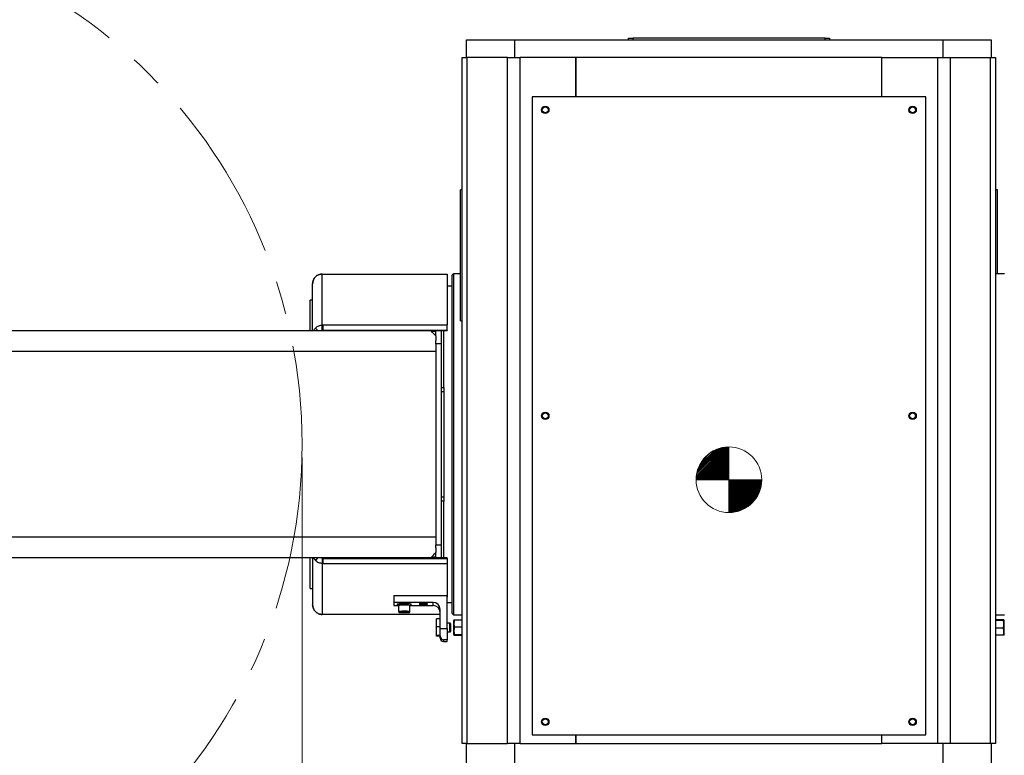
# Model space of a CAD drawing. Header units: millimetres. Extents: x 36 to 589, y 6 to 414.
# Tile 49 of 58: x 382 to 457, y 306 to 362. Entities that reach past the tile are written whole.
import ezdxf

# ---------------------------------------------------------------- set-up
doc = ezdxf.new("R2010")
doc.units = ezdxf.units.MM
doc.linetypes.add('CENTERX2', pattern=[20.32, 12.7, -2.54, 2.54, -2.54])
doc.styles.add('SLDTEXTSTYLE1', font='TXT', dxfattribs={"width": 0.75})
doc.dimstyles.new('SLDDIMSTYLE0', dxfattribs={"dimtxt": 3.5, "dimasz": 5, "dimexe": 0, "dimexo": 0.0625, "dimgap": 0.875, "dimtad": 1, "dimlfac": 15, "dimrnd": 1e-09, "dimzin": 12, "dimdsep": 46, "dimtxsty": 'SLDTEXTSTYLE1', "dimsah": 1, "dimcen": 0.09, "dimadec": 0, "dimazin": 0, "dimtfac": 1, "dimtofl": 0, "dimtmove": 0, "dimatfit": 3, "dimfxl": 0, "dimtolj": 1, "dimtzin": 12, "dimarcsym": 0})
doc.dimstyles.new('SLDDIMSTYLE4', dxfattribs={"dimtxt": 3.5, "dimasz": 5, "dimexe": 0, "dimexo": 0.0625, "dimgap": 0.875, "dimtad": 0, "dimtih": 1, "dimtoh": 1, "dimlfac": 15, "dimrnd": 1e-09, "dimzin": 12, "dimdsep": 46, "dimtxsty": 'SLDTEXTSTYLE1', "dimsah": 1, "dimcen": 0.09, "dimadec": 0, "dimazin": 0, "dimtfac": 1, "dimtofl": 0, "dimtmove": 0, "dimatfit": 3, "dimfxl": 0, "dimtolj": 1, "dimtzin": 12, "dimarcsym": 0})

# ---------------------------------------------------------------- blocks, each defined once
blk = doc.blocks.new('Schwerpunkt')
at = {"linetype": 'Continuous', "true_color": 0x808080}
h = blk.add_hatch(dxfattribs=at)
h.set_pattern_fill('ANSI31', color=8, scale=0.25, style=0)
edge = h.paths.add_edge_path(flags=0)
edge.add_line((0, 0), (-25, 0))
edge.add_arc((0, 0), 25, 90, 180, ccw=False)
edge.add_line((0, 25), (0, 0))
h = blk.add_hatch(dxfattribs=at)
h.set_pattern_fill('ANSI31', color=8, scale=0.25, style=0)
edge = h.paths.add_edge_path(flags=0)
edge.add_line((0, 0), (25, 0))
edge.add_arc((0, 0), 25, 270, 360, ccw=False)
edge.add_line((0, -25), (0, 0))
at = {"color": 7, "linetype": 'Continuous', "lineweight": 0}
for q in [(0, 25), (-25, 0), (0, -25), (25, 0)]:
    blk.add_line((0, 0), q, dxfattribs=at)
blk.add_circle((0, 0), 25, dxfattribs=at)
for start, end in [(90, 180), (270, 0)]:
    blk.add_arc((0, 0), 25, start, end, dxfattribs=at)
blk = doc.blocks.new('*D9')
at = {"color": 7, "linetype": 'Continuous', "lineweight": 0}
for p, q in [((323.592, 328.852), (323.592, 278.147)), ((403.592, 328.852), (403.592, 278.147)), ((323.592, 279.147), (403.592, 279.147))]:
    blk.add_line(p, q, dxfattribs=at)
for points in [[(323.592, 279.147), (328.592, 278.497), (328.592, 279.797)], [(403.592, 279.147), (398.592, 279.797), (398.592, 278.497)]]:
    blk.add_solid(points, dxfattribs=at)
at = {"color": 7, "linetype": 'Continuous', "lineweight": 0, "char_height": 3.5, "attachment_point": 1, "style": 'SLDTEXTSTYLE1'}
for s, insert in [('%%c', (357.599, 283.659)), ('1200', (362.874, 283.659))]:
    blk.add_mtext(s, dxfattribs=dict(at, insert=insert))
blk = doc.blocks.new('*D10')
at = {"color": 7, "linetype": 'Continuous', "lineweight": 0}
for p, q in [((346.926, 330.852), (346.926, 378.371)), ((525.326, 330.852), (525.326, 378.371)), ((346.926, 377.371), (525.326, 377.371))]:
    blk.add_line(p, q, dxfattribs=at)
for centre, start, end in [((432.84, 380.148), 153.43495, 206.56505), ((435.25, 380.148), 333.43495, 26.56505)]:
    blk.add_arc(centre, 6.21, start, end, dxfattribs=at)
for points in [[(346.926, 377.371), (351.926, 376.721), (351.926, 378.021)], [(525.326, 377.371), (520.326, 378.021), (520.326, 376.721)]]:
    blk.add_solid(points, dxfattribs=at)
at = {"color": 7, "linetype": 'Continuous', "lineweight": 0, "insert": (428.873, 381.883), "char_height": 3.5, "attachment_point": 1, "style": 'SLDTEXTSTYLE1'}
blk.add_mtext('2676', dxfattribs=at)

msp = doc.modelspace()

# ---------------------------------------------------------------- linework, layer by layer
at = {"color": 7, "linetype": 'Continuous', "lineweight": 30}
for p, q in [((416.1256801, 359.3524907), (416.1256801, 360.6858228)), ((416.1256801, 360.6858228), (419.7923473, 360.6858228)), ((419.7923473, 360.6858228), (419.7923473, 359.3524907)), ((419.7923473, 360.6858228), (452.4590146, 360.6858228)), ((428.4590141, 360.6858228), (428.4590141, 360.8191544)), ((428.4590141, 360.8191544), (428.7923476, 360.8191544)), ((428.7923476, 360.8191544), (428.7923476, 360.6858228)), ((443.4590142, 360.8191544), (428.7923476, 360.8191544)), ((443.4590142, 360.6858228), (443.4590142, 360.8191544)), ((443.4590142, 360.8191544), (443.7923477, 360.8191544)), ((443.7923477, 360.8191544), (443.7923477, 360.6858228)), ((452.4590146, 359.3524907), (452.4590146, 360.6858228)), ((452.4590146, 360.6858228), (456.1256817, 360.6858228)), ((456.1256817, 360.6858228), (456.1256817, 359.3524907)), ((415.7923471, 359.3524907), (416.1828728, 359.3524907)), ((415.7923471, 307.0191537), (415.7923471, 359.3524907)), ((416.1828728, 307.0191537), (416.1828728, 359.3524907)), ((419.2590566, 359.3524907), (416.1828728, 359.3524907)), ((419.2590566, 359.3524907), (420.2018659, 359.3524907)), ((419.2590566, 307.0191537), (419.2590566, 359.3524907)), ((424.4590562, 359.3524907), (420.2018659, 359.3524907)), ((420.2018659, 307.0191537), (420.2018659, 359.3524907)), ((424.4590562, 359.3524907), (424.4590562, 356.3524856)), ((447.7923901, 359.3524907), (424.4590562, 359.3524907)), ((424.4590562, 356.3524856), (424.4590562, 359.3524907)), ((447.7923057, 356.3524856), (447.7923057, 359.3524907)), ((447.7923057, 359.3524907), (452.0494959, 359.3524907)), ((447.7923901, 356.3524856), (447.7923901, 359.3524907)), ((452.0494959, 307.0191537), (452.0494959, 359.3524907)), ((452.0494959, 359.3524907), (452.9923053, 359.3524907)), ((452.9923053, 359.3524907), (452.9923053, 307.0191537)), ((452.9923053, 359.3524907), (456.0684891, 359.3524907)), ((456.0684891, 307.0191537), (456.0684891, 359.3524907)), ((456.0684891, 359.3524907), (456.4590147, 359.3524907)), ((456.4590147, 359.3524907), (456.4590147, 307.0191537)), ((451.1257232, 356.3524856), (421.125723, 356.3524856)), ((421.125723, 356.3524856), (421.125723, 307.6858217)), ((451.1257232, 307.6858217), (451.1257232, 356.3524856)), ((415.6590135, 339.2646287), (415.6590135, 349.2646271)), ((456.5923483, 342.8524866), (456.5923483, 349.2646271)), ((405.1256807, 338.9229153), (405.1256807, 342.832825)), ((405.1256807, 342.832825), (414.64008, 342.830711)), ((414.64008, 342.830711), (414.6401357, 338.9541362)), ((414.9923475, 342.719155), (414.9923475, 316.9858231)), ((415.1256811, 342.8524866), (415.1256811, 316.8524875)), ((404.3923468, 338.5191534), (404.3923468, 342.0993461)), ((414.9923475, 341.9191573), (414.640092, 341.9191573)), ((404.1923474, 338.5191534), (404.1923474, 340.8524885)), ((378.9590131, 338.5191534), (413.3923482, 338.5191534)), ((405.1256807, 338.5237986), (405.1256807, 338.9229153)), ((405.1534684, 338.9229153), (405.1256807, 338.9229153)), ((405.1534684, 338.5237986), (405.1256807, 338.5237986)), ((405.1734677, 338.9250253), (405.1534684, 338.9250253)), ((405.1534684, 338.9250253), (405.1534684, 338.9229153)), ((405.1534684, 338.9229153), (405.1534684, 338.5237986)), ((405.1734677, 338.5259086), (405.1534684, 338.5259086)), ((405.1734677, 338.922963), (405.1734756, 338.9541362)), ((405.1734677, 338.9236941), (405.1734677, 338.9250253)), ((405.1734677, 338.9250253), (405.1734677, 338.5259086)), ((405.1734677, 338.9236941), (405.1734677, 338.5245774)), ((405.1734677, 338.9236941), (405.1734677, 338.922963)), ((405.1734677, 338.922963), (405.1734677, 338.5229641)), ((405.1734677, 338.5229641), (405.1734756, 338.5541413)), ((405.1734677, 338.5245774), (405.1734677, 338.5259086)), ((405.1734677, 338.5229641), (414.6401357, 338.5229641)), ((405.1734756, 338.5541413), (405.1734756, 338.9541362)), ((405.1734756, 338.9541362), (414.6401416, 338.9541362)), ((405.1734756, 338.5541413), (414.6401416, 338.5541413)), ((413.792347, 338.5229641), (413.792347, 338.5191534)), ((413.792347, 338.5191534), (414.1923478, 338.5191534)), ((413.792347, 338.1191546), (413.792347, 338.5191534)), ((414.1923478, 338.5191534), (414.1923478, 338.5229641)), ((414.1923478, 338.5191534), (414.1923478, 337.5191544)), ((414.3923472, 334.1858202), (414.3923472, 338.5229641)), ((414.6401416, 338.5541413), (414.6401357, 338.5229641)), ((414.6401416, 338.5541413), (414.6401416, 338.9541362)), ((413.4252241, 338.4862795), (413.792347, 338.4459828)), ((413.792347, 338.1191546), (413.792347, 337.7545808)), ((413.792347, 337.5191544), (413.792347, 337.7545808)), ((414.1923478, 337.5191544), (413.792347, 337.5191544)), ((413.792347, 337.5191544), (413.792347, 322.1858198)), ((414.1923478, 337.5191544), (414.1923478, 322.1858198)), ((413.792347, 336.9191541), (380.5590124, 336.9191541)), ((413.792347, 336.9191541), (413.792347, 322.78582)), ((414.1923478, 334.1858202), (414.3923472, 334.1858202)), ((414.3923472, 334.1858202), (414.3923472, 333.8524872)), ((414.3923472, 333.8524872), (414.1923478, 333.8524872)), ((414.3923472, 333.8524872), (414.3923472, 325.8524869)), ((414.1923478, 325.8524869), (414.3923472, 325.8524869)), ((414.3923472, 325.8524869), (414.3923472, 325.5191539)), ((414.3923472, 325.5191539), (414.1923478, 325.5191539)), ((414.3923472, 321.18201), (414.3923472, 325.5191539)), ((380.5590124, 322.78582), (413.792347, 322.78582)), ((413.792347, 322.1858198), (414.1923478, 322.1858198)), ((413.792347, 321.9503973), (413.792347, 322.1858198)), ((414.1923478, 322.1858198), (414.1923478, 321.1858207)), ((413.792347, 321.2589914), (413.4252241, 321.2186986)), ((413.792347, 321.9503973), (413.792347, 321.5858195)), ((413.792347, 321.1858207), (413.792347, 321.5858195)), ((413.3923482, 321.1858207), (378.9590131, 321.1858207)), ((404.1923474, 318.8524896), (404.1923474, 321.1858207)), ((404.3923468, 321.1858207), (404.3923468, 317.605628)), ((405.1256807, 321.1811795), (405.1256807, 320.7820628)), ((405.1256807, 321.1811795), (405.1534684, 321.1811795)), ((405.1256807, 320.7820628), (405.1256807, 316.8721531)), ((405.1256807, 320.7820628), (405.1534684, 320.7820628)), ((405.1534684, 320.7820628), (405.1534684, 321.1811795)), ((405.1534684, 321.1790695), (405.1734677, 321.1790695)), ((405.1534684, 320.7820628), (405.1534684, 320.7799528)), ((405.1534684, 320.7799528), (405.1734677, 320.7799528)), ((405.1734677, 321.18201), (405.1734756, 321.1508368)), ((405.1734677, 320.7820151), (405.1734677, 321.18201)), ((414.6401357, 321.18201), (405.1734677, 321.18201)), ((405.1734677, 320.78128), (405.1734677, 321.1803967)), ((405.1734677, 321.1790695), (405.1734677, 321.1803967)), ((405.1734677, 320.7799528), (405.1734677, 321.1790695)), ((405.1734677, 320.7820151), (405.1734756, 320.7508379)), ((405.1734677, 320.7820151), (405.1734677, 320.78128)), ((405.1734677, 320.7799528), (405.1734677, 320.78128)), ((405.1734756, 321.1508368), (405.1734756, 320.7508379)), ((405.1734756, 321.1508368), (414.6401416, 321.1508368)), ((405.1734756, 320.7508379), (414.6401416, 320.7508379)), ((414.1923478, 321.1858207), (413.792347, 321.1858207)), ((413.792347, 321.18201), (413.792347, 321.1858207)), ((414.1923478, 321.1858207), (414.1923478, 321.18201)), ((414.6401357, 320.7508379), (414.6400979, 318.202048)), ((414.6401416, 321.1508368), (414.6401357, 321.18201)), ((414.6401416, 321.1508368), (414.6401416, 320.7508379)), ((410.573432, 318.3238282), (410.573432, 317.791674)), ((410.573432, 318.3238282), (414.6400979, 318.3238282)), ((414.6400979, 315.7960906), (414.6400979, 318.3238282)), ((413.5734311, 317.791674), (410.573432, 317.791674)), ((410.573432, 317.791674), (410.573432, 317.5481135)), ((410.573432, 317.5481135), (410.8927499, 317.5481135)), ((411.8541152, 317.5481135), (413.5734311, 317.5481135)), ((413.5734311, 317.5481135), (413.5734311, 317.791674)), ((414.6400979, 317.7858208), (414.9923475, 317.7858208)), ((414.1067655, 316.8741479), (405.1256807, 316.8721531)), ((411.1734322, 317.0389786), (411.1774297, 317.0391296)), ((411.1734322, 317.0386686), (411.1734322, 317.0389786)), ((411.1734322, 317.0236363), (411.1734322, 317.0239423)), ((411.1774297, 317.0234813), (411.1734322, 317.0236363)), ((411.3694341, 317.0464927), (411.3734316, 317.0466477)), ((411.3734316, 317.0159672), (411.3694341, 317.0161182)), ((411.3734316, 317.0466477), (411.3774311, 317.0464927)), ((411.3734316, 317.0159672), (411.3734316, 317.0466477)), ((411.3774311, 317.0161182), (411.3734316, 317.0159672)), ((411.5694335, 317.0391296), (411.573431, 317.0389786)), ((411.573431, 317.0236363), (411.5694335, 317.0234813)), ((411.573431, 317.0389786), (411.573431, 317.0386686)), ((411.573431, 317.0239423), (411.573431, 317.0236363)), ((414.1067655, 315.7960906), (414.1067655, 317.2595157)), ((413.8400983, 315.9224445), (413.8400983, 316.53009)), ((414.1067655, 316.53009), (413.8400983, 316.53009)), ((414.8234319, 316.2072037), (414.8234319, 315.5405337)), ((414.9067651, 316.1848718), (414.9067651, 315.5628656)), ((415.1400994, 316.4072011), (415.1400994, 315.9092957)), ((415.2099561, 316.4610162), (415.7923471, 316.4610162)), ((457.0414057, 316.4610162), (456.4590147, 316.4610162)), ((457.0414057, 316.4175525), (456.4590147, 316.4175525)), ((414.1067655, 315.9224445), (413.8400983, 315.9224445)), ((413.8400983, 315.2662212), (413.8400983, 315.9224445)), ((414.1067655, 315.2662212), (413.8400983, 315.2662212)), ((413.8400983, 315.2176434), (413.8400983, 315.2662212)), ((414.1067655, 315.7960906), (414.6400979, 315.7960906)), ((414.1067655, 315.2285073), (414.1067655, 315.7960906)), ((414.6400979, 315.7960906), (414.6400979, 314.9447177)), ((415.1400994, 315.9092957), (415.1400994, 315.3405363)), ((415.2099561, 315.9173304), (415.7923471, 315.9173304)), ((415.2099561, 315.3301849), (415.7923471, 315.3301849)), ((415.2099561, 315.2867212), (415.7923471, 315.2867212)), ((457.0414057, 315.830403), (456.4590147, 315.830403)), ((457.0414057, 315.2867212), (456.4590147, 315.2867212)), ((414.1067655, 315.2176434), (413.8400983, 315.2176434)), ((414.1067655, 315.0558009), (414.1067655, 315.2285073)), ((414.6400979, 314.9447177), (414.3734327, 314.9447177)), ((414.3734327, 314.9447177), (414.3734327, 314.8074363)), ((414.3734327, 314.8074363), (414.6400979, 314.8074363)), ((414.6400979, 314.8074363), (414.6400979, 314.9447177)), ((416.1828728, 307.0191537), (415.7923471, 307.0191537)), ((416.1256801, 304.6858206), (416.1256801, 307.0191537)), ((416.1828728, 307.0191537), (419.2590566, 307.0191537)), ((420.2018659, 307.0191537), (419.2590566, 307.0191537)), ((419.7923473, 307.0191537), (419.7923473, 304.6858206)), ((420.2018659, 307.0191537), (424.4590562, 307.0191537)), ((421.125723, 307.6858217), (451.1257232, 307.6858217)), ((424.4590562, 307.6858217), (424.4590562, 307.0191537)), ((424.4590562, 307.0191537), (424.4590562, 307.6858217)), ((424.4590562, 307.0191537), (447.7923901, 307.0191537)), ((447.7923057, 307.0191537), (447.7923057, 307.6858217)), ((452.0494959, 307.0191537), (447.7923057, 307.0191537)), ((447.7923901, 307.0191537), (447.7923901, 307.6858217)), ((452.9923053, 307.0191537), (452.0494959, 307.0191537)), ((452.4590146, 304.6858206), (452.4590146, 307.0191537)), ((456.0684891, 307.0191537), (452.9923053, 307.0191537)), ((456.4590147, 307.0191537), (456.0684891, 307.0191537)), ((456.1256817, 307.0191537), (456.1256817, 304.6858206))]:
    msp.add_line(p, q, dxfattribs=at)
at = {"color": 7, "linetype": 'Continuous', "lineweight": 30, "flags": 128}
for points in [[(413.792347, 338.1191546), (413.6896641, 338.2218375), (413.6008572, 338.3106444), (413.5268679, 338.3846337), (413.4684892, 338.4430144), (413.4263387, 338.4851629), (413.4008677, 338.5106339), (413.3923482, 338.5191534)], [(413.3923482, 321.1858207), (413.4008677, 321.1943402), (413.4263387, 321.2198113), (413.4684892, 321.2619637), (413.5268679, 321.3203405), (413.6008572, 321.3943297), (413.6896641, 321.4831366), (413.792347, 321.5858195)], [(410.8400992, 317.6698937), (410.8472279, 317.6756674), (410.8782163, 317.6830465)], [(410.9400979, 317.5428087), (410.9019251, 317.5469055), (410.8593674, 317.5540263), (410.8408462, 317.5615881), (410.8472279, 317.5692374), (410.8782163, 317.5766125)], [(410.8782163, 317.6830465), (410.9323592, 317.6898096), (411.0071253, 317.6956429), (411.0990198, 317.7002722), (411.2037471, 317.703479), (411.3164078, 317.7051161), (411.4317349, 317.7051081), (411.544334, 317.7034511), (411.6489441, 317.7002285), (411.7406717, 317.6955833), (411.8152272, 317.6897381), (411.8691237, 317.682967), (411.8998439, 317.675584), (411.906766, 317.6698937)], [(410.8782163, 317.5766125), (410.9323592, 317.5833796), (411.0071253, 317.5892089), (411.0990198, 317.5938382), (411.2037471, 317.5970489), (411.3164078, 317.598686), (411.4317349, 317.5986781), (411.544334, 317.5970211), (411.6489441, 317.5937945), (411.7406717, 317.5891533), (411.8152272, 317.583308), (411.8691237, 317.576537), (411.8998439, 317.56915), (411.9059474, 317.5615007), (411.8871521, 317.5539428), (411.8443381, 317.54683), (411.8067653, 317.5428087)], [(411.3734316, 317.5922448), (411.2734984, 317.5914699), (411.1789516, 317.5891851), (411.0948911, 317.5855134), (411.0258451, 317.5806497), (410.9755388, 317.5748641), (410.9466822, 317.5684585), (410.9400979, 317.5634637)], [(411.2500996, 317.7717461), (411.2594874, 317.7686109), (411.286222, 317.7659526), (411.3262346, 317.7641763), (411.3734316, 317.7635525), (411.4206305, 317.7641763), (411.4606411, 317.7659526), (411.4873778, 317.7686109), (411.4967655, 317.7717461), (411.4873778, 317.7748813), (411.4606411, 317.7775357), (411.4206305, 317.779312), (411.3734316, 317.7799358), (411.3262346, 317.779312), (411.286222, 317.7775357), (411.2594874, 317.7748813), (411.2500996, 317.7717461)], [(412.5234317, 317.6698937), (412.5351758, 317.6642194), (412.5695319, 317.6589622), (412.6239569, 317.6545197), (412.6944116, 317.6512176), (412.7756706, 317.6492983), (412.8617079, 317.6489089), (412.9461438, 317.6500732), (413.022714, 317.6527077), (413.0857399, 317.6566178), (413.1305487, 317.6615133), (413.1538164, 317.6670287), (413.1538164, 317.6727587), (413.1305487, 317.6782741), (413.0857399, 317.6831657), (413.022714, 317.6870758), (412.9461438, 317.6897143), (412.8617079, 317.6908785), (412.7756706, 317.6904891), (412.6944116, 317.6885698), (412.6239569, 317.6852677), (412.5695319, 317.6808212), (412.5351758, 317.6755681), (412.5234317, 317.6698937)], [(412.7167653, 317.7717461), (412.726153, 317.7686109), (412.7528897, 317.7659526), (412.7929003, 317.7641763), (412.8400992, 317.7635525), (412.8872962, 317.7641763), (412.9273088, 317.7659526), (412.9540435, 317.7686109), (412.9634312, 317.7717461), (412.9540435, 317.7748813), (412.9273088, 317.7775357), (412.8872962, 317.779312), (412.8400992, 317.7799358), (412.7929003, 317.779312), (412.7528897, 317.7775357), (412.726153, 317.7748813), (412.7167653, 317.7717461)], [(412.7167653, 317.5680413), (412.726153, 317.5649061), (412.7528897, 317.5622477), (412.7929003, 317.5604715), (412.8400992, 317.5598477), (412.8872962, 317.5604715), (412.9273088, 317.5622477), (412.9540435, 317.5649061), (412.9634312, 317.5680413), (412.9540435, 317.5711765), (412.9273088, 317.5738349), (412.8872962, 317.5756111), (412.8400992, 317.576235), (412.7929003, 317.5756111), (412.7528897, 317.5738349), (412.726153, 317.5711765), (412.7167653, 317.5680413)], [(411.3734316, 317.1133055), (411.2734984, 317.1125307), (411.1789516, 317.1102458), (411.0948911, 317.1065702), (411.0258451, 317.1017105), (410.9755388, 317.0959209), (410.9466822, 317.0895193), (410.9400979, 317.0845086)], [(411.1306142, 317.0507207), (411.113305, 317.0497074), (411.0525877, 317.0448317), (411.0120307, 317.0391057), (410.9941811, 317.0328909), (411.0001635, 317.0265768), (411.0089989, 317.0241569)], [(411.1734322, 317.0386686), (411.1610424, 317.0369361), (411.152048, 317.0351082), (411.1465942, 317.0332247), (411.1447663, 317.0313055), (411.1465942, 317.0293902), (411.152048, 317.0275027), (411.1610424, 317.0256788), (411.1734322, 317.0239423)], [(411.573431, 317.0239423), (411.5858228, 317.0256788), (411.5948152, 317.0275027), (411.600271, 317.0293902), (411.6020988, 317.0313055), (411.600271, 317.0332247), (411.5948152, 317.0351082), (411.5858228, 317.0369361), (411.573431, 317.0386686)], [(411.7429089, 317.0254086), (411.7467017, 317.0265768), (411.752682, 317.0328909), (411.7348344, 317.0391057), (411.6942774, 317.0448317), (411.6447221, 317.0489802)], [(457.1112624, 315.3405363), (457.1112624, 315.342992), (457.1112624, 315.3663967), (457.1112644, 315.4135281), (457.1112644, 315.4821847), (457.1112644, 315.5691558), (457.1112644, 315.6703764), (457.1112644, 315.7811139), (457.1112644, 315.8961867), (457.1112644, 316.0102143), (457.1112644, 316.1178682), (457.1112644, 316.2141099), (457.1112644, 316.294445), (457.1112624, 316.3551146), (457.1112624, 316.3932814), (457.1112624, 316.4071614), (457.1112624, 316.4072011)]]:
    msp.add_lwpolyline(points, dxfattribs=at)
at = {"color": 7, "linetype": 'CENTERX2', "lineweight": 0}
msp.add_circle((363.5923476, 329.8524878), 40, dxfattribs=at)
at = {"color": 7, "linetype": 'Continuous', "lineweight": 30}
for centre, radius in [((422.1257231, 355.3524878), 0.2833333), ((422.1257231, 355.3524878), 0.2266667), ((450.1257231, 355.3524878), 0.2833333), ((450.1256387, 355.3524878), 0.2266667), ((422.1257231, 332.0191545), 0.2833333), ((422.1257231, 332.0191545), 0.2266667), ((450.1257231, 332.0191545), 0.2833333), ((450.1256387, 332.0191545), 0.2266667), ((422.1257231, 308.6858212), 0.2833333), ((422.1257231, 308.6858212), 0.2266667), ((450.1257231, 308.6858212), 0.2833333), ((450.1256387, 308.6858212), 0.2266667)]:
    msp.add_circle(centre, radius, dxfattribs=at)
for centre, radius, start, end in [((411.4689556, 315.7539038), 1.8408211, 79.425704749, 92.97453153), ((413.5740145, 317.2589229), 0.5327513, 0.063753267, 90.062744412), ((413.5740185, 317.0153665), 0.5327473, 0.063751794, 90.063173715), ((411.1886556, 318.1726488), 1.1624587, 261.109362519, 268.273160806), ((411.3605711, 312.5290398), 4.5275245, 89.837250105, 92.911354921), ((411.3514266, 315.0089919), 2.0375803, 89.493631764, 94.898676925), ((411.3515998, 319.0581344), 2.0420941, 265.107301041, 270.500390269), ((411.4687922, 315.268517), 1.8472516, 79.457846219, 92.959094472), ((411.3966336, 313.0208384), 4.0357743, 86.4756713, 90.329399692), ((411.3954389, 315.0090489), 2.0375234, 85.101252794, 90.50639311), ((411.3952658, 319.0580774), 2.0420371, 269.499584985, 274.892769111), ((411.5645485, 318.0742342), 1.0638833, 271.599945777, 279.651229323)]:
    msp.add_arc(centre, radius, start, end, dxfattribs=at)
for centre, major_axis, ratio, start_param, end_param in [((414.373432, 315.2285073), (0, 0.2837911), 0.9396584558, 1.5707963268, 3.1415926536), ((414.373432, 315.0558022), (0.2666667, 0), 0.9313663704, 3.1415926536, 4.7123889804)]:
    msp.add_ellipse(centre, major_axis=major_axis, ratio=ratio, start_param=start_param, end_param=end_param, dxfattribs=at)
for points in [[(415.7923471, 349.2646271), (415.6590135, 349.2646271)], [(456.5923483, 349.2646271), (456.4590147, 349.2646271)], [(404.6071362, 342.618598), (404.6154351, 342.6103169)], [(415.1256811, 342.8524866), (414.9923475, 342.719155)], [(415.6590135, 342.8524866), (415.1256811, 342.8524866)], [(457.1256807, 342.8524866), (456.4590147, 342.8524866)], [(404.3923468, 340.8524885), (404.1923474, 340.8524885)], [(415.6590135, 339.2646287), (415.7923471, 339.2646287)], [(404.6071362, 338.7086008), (404.7970008, 338.5191534)], [(405.1256807, 338.5237986), (405.0784321, 338.5191534)], [(404.6071362, 320.9963773), (404.7970008, 321.1858207)], [(405.0784321, 321.1858207), (405.1256807, 321.1811795)], [(404.1923474, 318.8524896), (404.3923468, 318.8524896)], [(410.8400992, 317.6698937), (410.8400992, 317.5634637)], [(410.9400979, 317.5634637), (410.9400979, 317.0845205)], [(411.8067653, 317.0845205), (411.8067653, 317.5634637)], [(411.906766, 317.5634637), (411.906766, 317.6698937)], [(404.6071362, 317.0863762), (404.6154371, 317.0946572)], [(411.1734322, 317.0239423), (411.1734322, 317.0403733)], [(411.5694335, 317.0234813), (411.5006756, 317.0438105)], [(411.573431, 317.040425), (411.573431, 317.0239423)], [(414.9923475, 316.9858231), (415.1256811, 316.8524875)], [(415.1256811, 316.8524875), (415.7923471, 316.8524875)], [(456.4590147, 316.8524875), (457.1256807, 316.8524875)], [(414.8234319, 316.2072037), (414.6400979, 316.2072037)], [(414.9067651, 316.1848718), (414.8234319, 316.2072037)], [(415.160067, 316.4417877), (415.1400994, 316.4072011)], [(457.1112624, 316.4072011), (457.0912948, 316.4417877)], [(414.6400979, 315.5405337), (414.8234319, 315.5405337)], [(414.8234319, 315.5405337), (414.9067651, 315.5628656)], [(415.1400994, 315.3405363), (415.160067, 315.3059457)], [(457.0912948, 315.3059457), (457.1112624, 315.3405363)]]:
    msp.add_open_spline(points, degree=1, dxfattribs=at)
for points, knots in [([(404.6071362, 342.618598), (404.5750998, 342.5826554), (404.5110264, 342.5107697), (404.4443776, 342.3818578), (404.4004744, 342.2435422), (404.3950561, 342.1474121), (404.3923468, 342.0993461)], [0, 0, 0, 0, 0.2499952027, 0.4999944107, 0.7499923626, 1, 1, 1, 1]), ([(404.3923468, 342.0993461), (404.3950561, 342.1474121), (404.4004744, 342.2435422), (404.4443776, 342.3818578), (404.5110264, 342.5107697), (404.5750998, 342.5826554), (404.6071362, 342.618598)], [0, 0, 0, 0, 0.2500076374, 0.5000055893, 0.7500047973, 1, 1, 1, 1]), ([(405.1256807, 342.832825), (405.0776651, 342.8301262), (404.9816339, 342.8247285), (404.8434766, 342.7809538), (404.7147389, 342.7144781), (404.6430042, 342.6505584), (404.6071362, 342.618598)], [0, 0, 0, 0, 0.2499983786, 0.4999979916, 0.749994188, 1, 1, 1, 1]), ([(404.6071362, 342.618598), (404.6430042, 342.6505584), (404.7147389, 342.7144781), (404.8434766, 342.7809538), (404.9816339, 342.8247285), (405.0776651, 342.8301262), (405.1256807, 342.832825)], [0, 0, 0, 0, 0.2500058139, 0.5000020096, 0.750001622, 1, 1, 1, 1]), ([(404.6071362, 338.7086008), (404.5743185, 338.6730977), (404.5213135, 338.6157555), (404.4872318, 338.5457974), (404.4742516, 338.5191534)], [0, 0, 0, 0, 0.6191442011, 1, 1, 1, 1]), ([(405.1256807, 338.9229153), (405.077665, 338.9202121), (404.9816328, 338.9148058), (404.8434758, 338.8709998), (404.7147422, 338.8044961), (404.6430047, 338.7405658), (404.6071362, 338.7086008)], [0, 0, 0, 0, 0.2499979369, 0.5000005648, 0.7500013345, 1, 1, 1, 1]), ([(404.4742516, 321.1858207), (404.4872317, 321.1591767), (404.5213128, 321.0892193), (404.5743183, 321.0318789), (404.6071362, 320.9963773)], [0, 0, 0, 0, 0.3808608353, 1, 1, 1, 1]), ([(404.6071362, 320.9963773), (404.6430044, 320.9644103), (404.71474, 320.9004771), (404.8434771, 320.8339793), (404.9816327, 320.790172), (405.077665, 320.7847659), (405.1256807, 320.7820628)], [0, 0, 0, 0, 0.2500027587, 0.4999999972, 0.7500023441, 1, 1, 1, 1]), ([(404.3923468, 317.605628), (404.3950562, 317.5575634), (404.4004748, 317.4614347), (404.4443774, 317.3231202), (404.5110275, 317.1942079), (404.5750999, 317.1223201), (404.6071362, 317.0863762)], [0, 0, 0, 0, 0.2500011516, 0.4999994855, 0.7499990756, 1, 1, 1, 1]), ([(404.6071362, 317.0863762), (404.5750999, 317.1223201), (404.5110275, 317.1942079), (404.4443774, 317.3231202), (404.4004748, 317.4614347), (404.3950562, 317.5575634), (404.3923468, 317.605628)], [0, 0, 0, 0, 0.2500009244, 0.5000005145, 0.7499988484, 1, 1, 1, 1]), ([(404.6071362, 317.0863762), (404.6430044, 317.0544172), (404.71474, 316.9904999), (404.8434772, 316.9240256), (404.9816329, 316.8802435), (405.077665, 316.8748499), (405.1256807, 316.8721531)], [0, 0, 0, 0, 0.2500022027, 0.4999991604, 0.750001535, 1, 1, 1, 1]), ([(405.1256807, 316.8721531), (405.077665, 316.8748499), (404.9816329, 316.8802435), (404.8434772, 316.9240256), (404.71474, 316.9904999), (404.6430044, 317.0544172), (404.6071362, 317.0863762)], [0, 0, 0, 0, 0.2499984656, 0.5000008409, 0.7499977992, 1, 1, 1, 1]), ([(410.9410257, 317.0842185), (410.9411117, 317.0790255), (410.9413073, 317.0672095), (410.9499214, 317.0517601), (410.9611426, 317.0402753), (410.9728752, 317.0331144), (410.9843333, 317.028483), (410.992445, 317.0266847), (410.9971256, 317.025647)], [0, 0, 0, 0, 0.1174588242, 0.2672611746, 0.402406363, 0.5438135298, 0.7367668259, 1, 1, 1, 1]), ([(411.3694341, 317.0161182), (411.3418007, 317.0298681), (411.2937528, 317.053776), (411.2256205, 317.0460342), (411.1916345, 317.0301291), (411.1774297, 317.0234813)], [0, 0, 0, 0, 0.44067113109, 0.76622266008, 1, 1, 1, 1]), ([(411.4647499, 317.0448993), (411.4498638, 317.0434159), (411.4193279, 317.040373), (411.3916276, 317.0243368), (411.3774311, 317.0161182)], [0, 0, 0, 0, 0.4874925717, 1, 1, 1, 1]), ([(411.7576411, 317.0276338), (411.7585782, 317.0278088), (411.7651118, 317.0290289), (411.7737927, 317.0326369), (411.7907066, 317.043895), (411.8024432, 317.0608152), (411.8080506, 317.0765662), (411.8063606, 317.0848166), (411.8061315, 317.0859351)], [0, 0, 0, 0, 0.05514813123, 0.38451937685, 0.58839005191, 0.77545269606, 0.9695593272, 1, 1, 1, 1]), ([(415.2099561, 316.4610162), (415.1953379, 316.4138279), (415.1657846, 316.3184282), (415.1549724, 316.1770834), (415.1708435, 316.0419652), (415.196839, 315.9591288), (415.2099561, 315.9173304)], [0, 0, 0, 0, 0.2646044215, 0.5349467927, 0.7653388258, 1, 1, 1, 1]), ([(415.1631863, 316.4417678), (415.1630197, 316.4429889), (415.1623335, 316.448018), (415.1831928, 316.4544632), (415.2040732, 316.4595757), (415.2099561, 316.4610162)], [0, 0, 0, 0, 0.1872037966, 0.7710015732, 1, 1, 1, 1]), ([(457.0414057, 316.4175525), (457.0617165, 316.4231028), (457.0952689, 316.4322716), (457.0919395, 316.4455629), (457.0685966, 316.454463), (457.0473826, 316.4595757), (457.0414057, 316.4610162)], [0, 0, 0, 0, 0.3869726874, 0.6392594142, 0.8983644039, 1, 1, 1, 1]), ([(457.0414057, 315.830403), (457.0560248, 315.8813638), (457.0855796, 315.9843896), (457.0963909, 316.1370362), (457.0805217, 316.2829563), (457.0545237, 316.3724141), (457.0414057, 316.4175525)], [0, 0, 0, 0, 0.2646070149, 0.5349472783, 0.7653450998, 1, 1, 1, 1]), ([(415.2099561, 315.3301849), (415.2039791, 315.328746), (415.1831433, 315.3237299), (415.1595831, 315.3148299), (415.1557589, 315.3015319), (415.1896468, 315.2922712), (415.2099561, 315.2867212)], [0, 0, 0, 0, 0.1016357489, 0.3543001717, 0.613025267, 1, 1, 1, 1]), ([(415.2099561, 315.9173304), (415.1953379, 315.866371), (415.1657844, 315.7633468), (415.1549727, 315.6107011), (415.1708426, 315.4647813), (415.1968389, 315.3753233), (415.2099561, 315.3301849)], [0, 0, 0, 0, 0.2646028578, 0.5349448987, 0.7653442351, 1, 1, 1, 1]), ([(457.0414057, 315.2867212), (457.0560237, 315.3339095), (457.0855766, 315.4293093), (457.0963918, 315.5706538), (457.080521, 315.7057719), (457.0545236, 315.7886061), (457.0414057, 315.830403)], [0, 0, 0, 0, 0.2646054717, 0.5349491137, 0.7653420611, 1, 1, 1, 1]), ([(457.0887616, 315.3059616), (457.0890555, 315.3051328), (457.0913674, 315.2986125), (457.0646913, 315.2922633), (457.0414057, 315.2867212)], [0, 0, 0, 0, 0.1271043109, 1, 1, 1, 1])]:
    msp.add_open_spline(points, degree=3, knots=knots, dxfattribs=at)

# ---------------------------------------------------------------- block references
at = {"color": 7, "linetype": 'Continuous', "xscale": 0.1, "yscale": 0.1, "zscale": 0.1}
msp.add_blockref('Schwerpunkt', (436.1256809, 327.1459185), dxfattribs=at)

# ---------------------------------------------------------------- dimensions: what is measured, and where the dimension line sits
at = {"color": 7, "linetype": 'Continuous', "lineweight": 0}
dim = msp.add_linear_dim(base=(525.3256809, 377.3712988), p1=(346.9256809, 329.8524878), p2=(525.3256809, 329.8524878), angle=0, text='(<>)', dimstyle='SLDDIMSTYLE0', dxfattribs=at)
dim.commit()
dim.dimension.update_dxf_attribs({"geometry": '*D10', "text_midpoint": (434.0447045, 377.3712988), "dimtype": 160})
dim = msp.add_linear_dim(base=(403.5923476, 279.1471492), p1=(323.5923476, 329.8524878), p2=(403.5923476, 329.8524878), text='%%c<>', dimstyle='SLDDIMSTYLE4', dxfattribs=at)
dim.commit()
dim.dimension.update_dxf_attribs({"geometry": '*D9', "text_midpoint": (365.408294, 279.1471492), "dimtype": 160})

doc.saveas('drawing.dxf')
